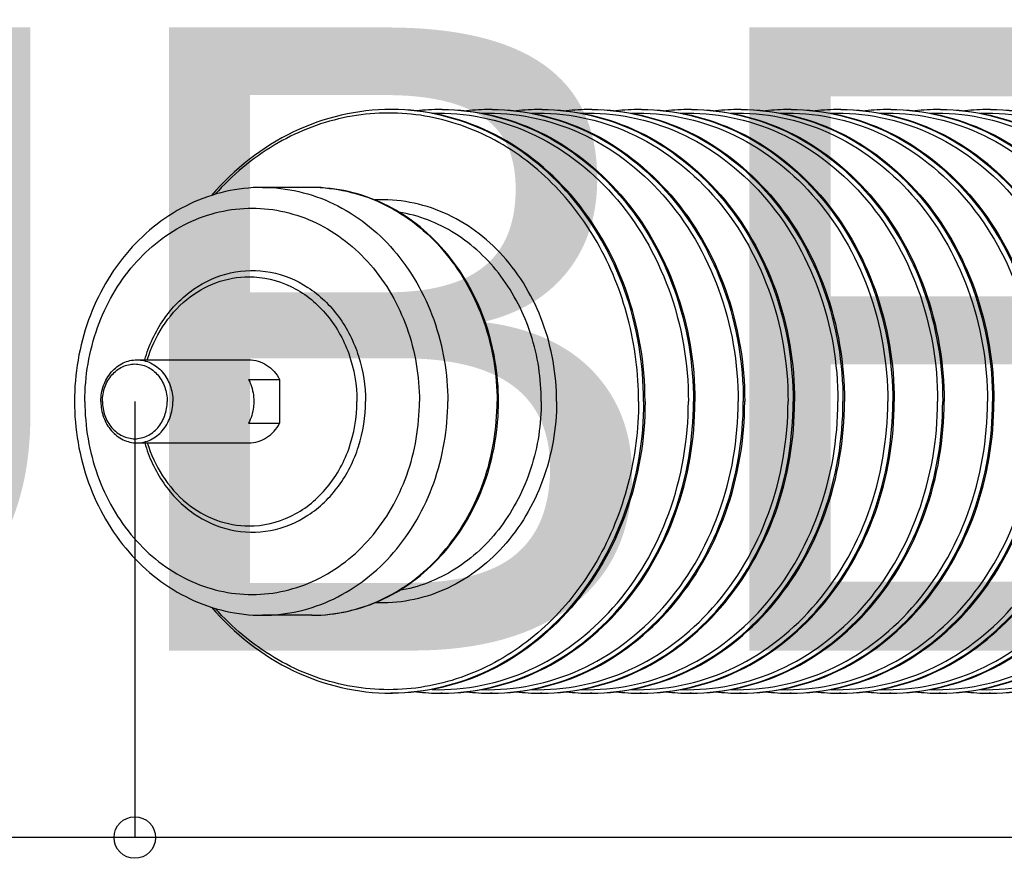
# Model space of a CAD drawing. Header units: metres. Extents: x 70279.8 to 70377.7, y 409251.8 to 409331.5.
# Tile 73 of 244: x 70310.524 to 70310.998, y 409309.34 to 409309.744. Entities that reach past the tile are written whole.
import ezdxf
from ezdxf.enums import TextEntityAlignment as Align

# ---------------------------------------------------------------- set-up
doc = ezdxf.new("R2010")
doc.units = ezdxf.units.M
doc.layers.add('3_ALL_AXES', color=7, linetype='Continuous')
doc.layers.add('7_ALL_FEATURES', color=7, linetype='Continuous')
doc.styles.add('Arial', font='arial.ttf')

# ---------------------------------------------------------------- blocks, each defined once
blk = doc.blocks.new('PASS UNIT_20170322')
at = {"linetype": 'Continuous'}
for p, q in [((772.96, 1869.66), (772.96, 1854.66)), ((794.04, 1869.66), (794.04, 1854.66)), ((680.5, 1839.13), (680.5, 1862.88)), ((886.5, 1839.13), (886.5, 1862.88)), ((794.04, 1854.66), (772.96, 1854.66)), ((886.4, 1835.14), (886.38, 1834.91)), ((643, 1800.38), (643, 1801.06)), ((924, 1800.38), (924, 1801.06)), ((643, 1776.38), (643, 1777.06)), ((924, 1776.38), (924, 1777.06)), ((643, 1752.38), (643, 1753.06)), ((924, 1752.38), (924, 1753.06)), ((643, 1728.38), (643, 1729.06)), ((924, 1728.38), (924, 1729.06)), ((643, 1704.38), (643, 1705.06)), ((924, 1704.38), (924, 1705.06)), ((643, 1680.38), (643, 1681.06)), ((924, 1680.38), (924, 1681.06)), ((643, 1656.38), (643, 1657.06)), ((924, 1656.38), (924, 1657.06)), ((643, 1632.38), (643, 1633.06)), ((924, 1632.38), (924, 1633.06)), ((643, 1608.38), (643, 1609.06)), ((924, 1608.38), (924, 1609.06)), ((643, 1584.38), (643, 1585.06)), ((924, 1584.38), (924, 1585.06)), ((643, 1560.38), (643, 1561.06)), ((924, 1560.38), (924, 1561.06)), ((643, 1536.38), (643, 1537.06)), ((924, 1536.38), (924, 1537.06)), ((643, 1512.38), (643, 1513.06)), ((924, 1512.38), (924, 1513.06))]:
    blk.add_line(p, q, dxfattribs=at)
for centre, radius, start, end in [((757.79, 1839.13), 77.29, 180.0002, 182.9568), ((757.78, 1839.13), 77.28, 182.9571, 183.1474), ((809.21, 1839.13), 77.29, 357.0421, 359.9998), ((748.33, 1801.06), 105.33, 180, 180.3711), ((818.67, 1801.06), 105.33, 359.6289, 360), ((749.11, 1777.05), 106.11, 173.6785, 179.9953), ((817.89, 1777.05), 106.11, 0.0047, 6.3214), ((748.33, 1777.06), 105.33, 180, 180.3711), ((818.67, 1777.06), 105.33, 359.6289, 360), ((749.11, 1753.05), 106.11, 173.6785, 179.9953), ((817.89, 1753.05), 106.11, 0.0047, 6.3214), ((748.33, 1753.06), 105.33, 180, 180.3711), ((818.67, 1753.06), 105.33, 359.6289, 360), ((749.11, 1729.05), 106.11, 173.6785, 179.9953), ((817.89, 1729.05), 106.11, 0.0047, 6.3214), ((748.33, 1729.06), 105.33, 180, 180.3711), ((818.67, 1729.06), 105.33, 359.6289, 360), ((749.11, 1705.05), 106.11, 173.6789, 179.9953), ((817.89, 1705.05), 106.11, 0.0047, 6.3211), ((748.33, 1705.06), 105.33, 180, 180.3711), ((818.67, 1705.06), 105.33, 359.6289, 360), ((749.11, 1681.05), 106.11, 173.6789, 179.9953), ((817.89, 1681.05), 106.11, 0.0047, 6.3211), ((748.33, 1681.06), 105.33, 180, 180.3711), ((818.67, 1681.06), 105.33, 359.6289, 360), ((749.11, 1657.05), 106.11, 173.6789, 179.9953), ((817.89, 1657.05), 106.11, 0.0047, 6.3211), ((748.33, 1657.06), 105.33, 180, 180.3711), ((818.67, 1657.06), 105.33, 359.6289, 360), ((749.11, 1633.05), 106.11, 173.6789, 179.9953), ((817.89, 1633.05), 106.11, 0.0047, 6.3211), ((748.33, 1633.06), 105.33, 180, 180.3711), ((818.67, 1633.06), 105.33, 359.6289, 360), ((749.11, 1609.05), 106.11, 173.6789, 179.9953), ((817.89, 1609.05), 106.11, 0.0047, 6.3211), ((748.33, 1609.06), 105.33, 180, 180.3711), ((818.67, 1609.06), 105.33, 359.6289, 360), ((749.11, 1585.05), 106.11, 173.6789, 179.9953), ((817.89, 1585.05), 106.11, 0.0047, 6.3211), ((748.33, 1585.06), 105.33, 180, 180.3711), ((818.67, 1585.06), 105.33, 359.6289, 360), ((749.11, 1561.05), 106.11, 173.6787, 179.9953), ((817.89, 1561.05), 106.11, 0.0047, 6.3213), ((748.33, 1561.06), 105.33, 180, 180.3711), ((818.67, 1561.06), 105.33, 359.6289, 360), ((749.11, 1537.05), 106.11, 173.6787, 179.9953), ((817.89, 1537.05), 106.11, 0.0047, 6.3213), ((748.33, 1537.06), 105.33, 180, 180.3711), ((818.67, 1537.06), 105.33, 359.6289, 360), ((749.11, 1513.05), 106.11, 173.6787, 179.9953), ((817.89, 1513.05), 106.11, 0.0047, 6.3213), ((748.33, 1513.06), 105.33, 180, 180.3711), ((818.67, 1513.06), 105.33, 359.6289, 360)]:
    blk.add_arc(centre, radius, start, end, dxfattribs=at)
for points, knots in [([(783.5, 1953.42), (770.24, 1953.42), (743.87, 1948.95), (709.75, 1929.42), (686.2, 1899.39), (680.5, 1874.81), (680.5, 1862.88)], [0, 0, 0, 0, 0.263129, 0.518628, 0.763211, 1, 1, 1, 1]), ([(886.5, 1862.88), (886.5, 1874.81), (880.8, 1899.39), (857.25, 1929.42), (823.13, 1948.95), (796.76, 1953.42), (783.5, 1953.42)], [0, 0, 0, 0, 0.236789, 0.481372, 0.736871, 1, 1, 1, 1]), ([(783.5, 1948.42), (771.46, 1948.42), (747.6, 1944.41), (716.8, 1926.95), (695.62, 1900.2), (687.99, 1867.88), (695.62, 1835.56), (716.8, 1808.81), (747.6, 1791.35), (771.46, 1787.34), (783.5, 1787.34)], [0, 0, 0, 0, 0.133164, 0.2617, 0.383391, 0.5, 0.616609, 0.7383, 0.866836, 1, 1, 1, 1]), ([(783.5, 1948.42), (795.54, 1948.42), (819.4, 1944.41), (850.2, 1926.95), (871.38, 1900.2), (879.01, 1867.88), (871.38, 1835.56), (850.2, 1808.81), (819.4, 1791.35), (795.54, 1787.34), (783.5, 1787.34)], [0, 0, 0, 0, 0.133164, 0.2617, 0.383391, 0.5, 0.616609, 0.7383, 0.866836, 1, 1, 1, 1]), ([(763.49, 1919.62), (756.63, 1917.63), (743.7, 1911.63), (728.71, 1897.07), (720.36, 1878.66), (720.02, 1858.73), (727.74, 1840.09), (742.27, 1825.14), (761.61, 1815.52), (776.17, 1813.32), (783.5, 1813.32)], [0, 0, 0, 0, 0.130919, 0.255856, 0.375109, 0.491888, 0.610781, 0.735193, 0.865678, 1, 1, 1, 1]), ([(763.49, 1918.37), (752.45, 1914.99), (736.89, 1905.25), (725.49, 1885.62), (723.5, 1874.71), (723.5, 1869.38)], [0, 0, 0, 0, 0.516544, 0.76167, 1, 1, 1, 1]), ([(803.51, 1919.62), (810.37, 1917.63), (823.3, 1911.63), (838.29, 1897.07), (846.64, 1878.66), (846.98, 1858.73), (839.26, 1840.09), (824.73, 1825.14), (805.39, 1815.52), (790.83, 1813.32), (783.5, 1813.32)], [0, 0, 0, 0, 0.130919, 0.255856, 0.375109, 0.491888, 0.610781, 0.735193, 0.865678, 1, 1, 1, 1]), ([(803.51, 1918.37), (814.55, 1914.99), (830.11, 1905.25), (841.51, 1885.62), (843.5, 1874.71), (843.5, 1869.38)], [0, 0, 0, 0, 0.516544, 0.76167, 1, 1, 1, 1]), ([(684.39, 1887.5), (671.76, 1876.6), (650.75, 1850.17), (643, 1817.08), (643, 1801.06)], [0, 0, 0, 0, 0.510299, 1, 1, 1, 1]), ([(924, 1801.06), (924, 1817.08), (916.25, 1850.17), (895.24, 1876.6), (882.61, 1887.5)], [0, 0, 0, 0, 0.489701, 1, 1, 1, 1]), ([(783.5, 1681.84), (770.05, 1681.84), (743.29, 1685.21), (706.37, 1700.05), (675.74, 1723.55), (654.09, 1753.93), (643.5, 1788.71), (645.12, 1824.74), (658.74, 1858.63), (674.61, 1877.49), (683.81, 1885.7)], [0, 0, 0, 0, 0.135551, 0.268361, 0.396471, 0.519366, 0.638304, 0.756037, 0.875792, 1, 1, 1, 1]), ([(783.5, 1681.84), (796.95, 1681.84), (823.71, 1685.21), (860.62, 1700.05), (891.25, 1723.55), (912.91, 1753.93), (923.5, 1788.71), (921.88, 1824.74), (908.26, 1858.63), (892.39, 1877.49), (883.2, 1885.7)], [0, 0, 0, 0, 0.135551, 0.268361, 0.396471, 0.519366, 0.638305, 0.756037, 0.875792, 1, 1, 1, 1]), ([(723.5, 1869.38), (723.5, 1862.58), (726.8, 1848.51), (740.46, 1831.28), (760.34, 1820.01), (775.73, 1817.42), (783.5, 1817.42)], [0, 0, 0, 0, 0.233217, 0.4766, 0.733672, 1, 1, 1, 1]), ([(763.5, 1869.38), (763.5, 1866.45), (765.41, 1860.29), (770.21, 1856.13), (772.96, 1854.66)], [0, 0, 0, 0, 0.484178, 1, 1, 1, 1]), ([(783.5, 1867.06), (782.58, 1867.06), (778.94, 1867.28), (775.36, 1868.37), (772.96, 1869.66)], [0, 0, 0, 0, 0.253858, 1, 1, 1, 1]), ([(794.04, 1869.66), (793.24, 1869.23), (789.93, 1867.72), (786.24, 1867.06), (783.5, 1867.06)], [0, 0, 0, 0, 0.246975, 1, 1, 1, 1]), ([(843.5, 1869.38), (843.5, 1862.58), (840.2, 1848.51), (826.54, 1831.28), (806.66, 1820.01), (791.27, 1817.42), (783.5, 1817.42)], [0, 0, 0, 0, 0.233217, 0.4766, 0.733672, 1, 1, 1, 1]), ([(803.5, 1869.38), (803.5, 1866.45), (801.59, 1860.29), (796.79, 1856.13), (794.04, 1854.66)], [0, 0, 0, 0, 0.484178, 1, 1, 1, 1]), ([(680.5, 1862.88), (680.5, 1851.21), (686.17, 1827.04), (709.62, 1797.47), (743.74, 1778.12), (770.17, 1773.68), (783.5, 1773.68)], [0, 0, 0, 0, 0.233218, 0.4766, 0.733672, 1, 1, 1, 1]), ([(886.5, 1862.88), (886.5, 1851.21), (880.83, 1827.04), (857.38, 1797.47), (823.26, 1778.12), (796.83, 1773.68), (783.5, 1773.68)], [0, 0, 0, 0, 0.233218, 0.4766, 0.733672, 1, 1, 1, 1]), ([(680.5, 1839.13), (680.5, 1827.32), (686.19, 1802.95), (709.69, 1773.15), (743.81, 1753.71), (770.2, 1749.26), (783.5, 1749.26)], [0, 0, 0, 0, 0.235064, 0.479062, 0.73532, 1, 1, 1, 1]), ([(680.62, 1834.89), (681.24, 1823.55), (687.87, 1800.38), (711.49, 1772.37), (744.91, 1754.11), (770.56, 1749.93), (783.5, 1749.93)], [0, 0, 0, 0, 0.233344, 0.477177, 0.734217, 1, 1, 1, 1]), ([(783.5, 1749.26), (796.8, 1749.26), (823.19, 1753.71), (857.31, 1773.15), (880.81, 1802.95), (886.5, 1827.32), (886.5, 1839.13)], [0, 0, 0, 0, 0.264681, 0.520938, 0.764936, 1, 1, 1, 1]), ([(886.38, 1834.91), (885.76, 1823.56), (879.14, 1800.39), (855.52, 1772.37), (822.1, 1754.12), (796.44, 1749.93), (783.5, 1749.93)], [0, 0, 0, 0, 0.233343, 0.477174, 0.734215, 1, 1, 1, 1]), ([(783.5, 1721.3), (770.61, 1721.3), (745.07, 1725.7), (712.37, 1744.86), (690.48, 1774.03), (685.98, 1797.59), (686.52, 1808.84)], [0, 0, 0, 0, 0.266775, 0.52384, 0.766819, 1, 1, 1, 1]), ([(783.5, 1721.3), (796.39, 1721.3), (821.93, 1725.7), (854.63, 1744.86), (876.53, 1774.03), (881.02, 1797.59), (880.48, 1808.84)], [0, 0, 0, 0, 0.266776, 0.52384, 0.766819, 1, 1, 1, 1]), ([(783.5, 1678.7), (765.31, 1678.7), (729.26, 1684.76), (682.73, 1711.15), (650.74, 1751.5), (643, 1784.45), (643, 1800.38)], [0, 0, 0, 0, 0.266328, 0.5234, 0.766782, 1, 1, 1, 1]), ([(783.5, 1679.39), (765.38, 1679.39), (729.45, 1685.4), (683.02, 1711.62), (651, 1751.71), (643.11, 1784.51), (643, 1800.38)], [0, 0, 0, 0, 0.266266, 0.523336, 0.766772, 1, 1, 1, 1]), ([(783.5, 1728.65), (772.63, 1728.65), (751.06, 1731.95), (722.51, 1746.43), (701.29, 1768.82), (693.94, 1787.72), (692.4, 1797.2)], [0, 0, 0, 0, 0.264636, 0.521501, 0.766167, 1, 1, 1, 1]), ([(783.5, 1678.7), (801.69, 1678.7), (837.74, 1684.76), (884.27, 1711.15), (916.26, 1751.5), (924, 1784.45), (924, 1800.38)], [0, 0, 0, 0, 0.266328, 0.5234, 0.766782, 1, 1, 1, 1]), ([(783.5, 1679.39), (801.62, 1679.39), (837.55, 1685.4), (883.98, 1711.62), (916, 1751.71), (923.89, 1784.51), (924, 1800.38)], [0, 0, 0, 0, 0.266266, 0.523336, 0.766772, 1, 1, 1, 1]), ([(783.5, 1728.65), (794.37, 1728.65), (815.94, 1731.95), (844.49, 1746.43), (865.71, 1768.82), (873.06, 1787.72), (874.6, 1797.2)], [0, 0, 0, 0, 0.264636, 0.521501, 0.766167, 1, 1, 1, 1]), ([(644.74, 1781.26), (644.24, 1765.29), (651.11, 1732), (682.54, 1690.94), (729.03, 1664.02), (765.23, 1657.84), (783.5, 1657.84)], [0, 0, 0, 0, 0.233186, 0.47631, 0.733381, 1, 1, 1, 1]), ([(922.26, 1781.26), (922.76, 1765.29), (915.89, 1732), (884.46, 1690.94), (837.97, 1664.02), (801.77, 1657.84), (783.5, 1657.84)], [0, 0, 0, 0, 0.233186, 0.47631, 0.733381, 1, 1, 1, 1]), ([(643, 1776.38), (643, 1760.45), (650.74, 1727.5), (682.73, 1687.15), (729.26, 1660.76), (765.31, 1654.7), (783.5, 1654.7)], [0, 0, 0, 0, 0.233218, 0.4766, 0.733672, 1, 1, 1, 1]), ([(643, 1776.38), (643.11, 1760.51), (651, 1727.71), (683.02, 1687.62), (729.45, 1661.4), (765.38, 1655.39), (783.5, 1655.39)], [0, 0, 0, 0, 0.233228, 0.476664, 0.733735, 1, 1, 1, 1]), ([(924, 1776.38), (924, 1760.45), (916.26, 1727.5), (884.27, 1687.15), (837.74, 1660.76), (801.69, 1654.7), (783.5, 1654.7)], [0, 0, 0, 0, 0.233218, 0.4766, 0.733672, 1, 1, 1, 1]), ([(924, 1776.38), (923.89, 1760.51), (916, 1727.71), (883.98, 1687.62), (837.55, 1661.4), (801.62, 1655.39), (783.5, 1655.39)], [0, 0, 0, 0, 0.233228, 0.476664, 0.733735, 1, 1, 1, 1]), ([(644.74, 1757.26), (644.24, 1741.29), (651.11, 1708), (682.54, 1666.94), (729.03, 1640.02), (765.23, 1633.84), (783.5, 1633.84)], [0, 0, 0, 0, 0.233186, 0.47631, 0.733381, 1, 1, 1, 1]), ([(922.26, 1757.26), (922.76, 1741.29), (915.89, 1708), (884.46, 1666.94), (837.97, 1640.02), (801.77, 1633.84), (783.5, 1633.84)], [0, 0, 0, 0, 0.233186, 0.47631, 0.733381, 1, 1, 1, 1]), ([(643, 1752.38), (643, 1736.45), (650.74, 1703.5), (682.73, 1663.15), (729.26, 1636.76), (765.31, 1630.7), (783.5, 1630.7)], [0, 0, 0, 0, 0.233218, 0.4766, 0.733672, 1, 1, 1, 1]), ([(643, 1752.38), (643.11, 1736.51), (651, 1703.71), (683.02, 1663.62), (729.45, 1637.4), (765.38, 1631.39), (783.5, 1631.39)], [0, 0, 0, 0, 0.233228, 0.476664, 0.733735, 1, 1, 1, 1]), ([(924, 1752.38), (924, 1736.45), (916.26, 1703.5), (884.27, 1663.15), (837.74, 1636.76), (801.69, 1630.7), (783.5, 1630.7)], [0, 0, 0, 0, 0.233218, 0.4766, 0.733672, 1, 1, 1, 1]), ([(924, 1752.38), (923.89, 1736.51), (916, 1703.71), (883.98, 1663.62), (837.55, 1637.4), (801.62, 1631.39), (783.5, 1631.39)], [0, 0, 0, 0, 0.233228, 0.476664, 0.733735, 1, 1, 1, 1]), ([(644.74, 1733.26), (644.24, 1717.29), (651.11, 1684), (682.54, 1642.94), (729.03, 1616.02), (765.23, 1609.84), (783.5, 1609.84)], [0, 0, 0, 0, 0.233186, 0.47631, 0.733381, 1, 1, 1, 1]), ([(922.26, 1733.26), (922.76, 1717.29), (915.89, 1684), (884.46, 1642.94), (837.97, 1616.02), (801.77, 1609.84), (783.5, 1609.84)], [0, 0, 0, 0, 0.233186, 0.47631, 0.733381, 1, 1, 1, 1]), ([(643, 1728.38), (643, 1712.45), (650.74, 1679.5), (682.73, 1639.15), (729.26, 1612.76), (765.31, 1606.7), (783.5, 1606.7)], [0, 0, 0, 0, 0.233218, 0.4766, 0.733672, 1, 1, 1, 1]), ([(643, 1728.38), (643.11, 1712.51), (651, 1679.71), (683.02, 1639.62), (729.45, 1613.4), (765.38, 1607.39), (783.5, 1607.39)], [0, 0, 0, 0, 0.233228, 0.476664, 0.733735, 1, 1, 1, 1]), ([(924, 1728.38), (924, 1712.45), (916.26, 1679.5), (884.27, 1639.15), (837.74, 1612.76), (801.69, 1606.7), (783.5, 1606.7)], [0, 0, 0, 0, 0.233218, 0.4766, 0.733672, 1, 1, 1, 1]), ([(924, 1728.38), (923.89, 1712.51), (916, 1679.71), (883.98, 1639.62), (837.55, 1613.4), (801.62, 1607.39), (783.5, 1607.39)], [0, 0, 0, 0, 0.233228, 0.476664, 0.733735, 1, 1, 1, 1]), ([(644.74, 1709.26), (644.24, 1693.29), (651.11, 1659.99), (682.54, 1618.94), (729.03, 1592.02), (765.23, 1585.84), (783.5, 1585.84)], [0, 0, 0, 0, 0.233186, 0.47631, 0.733381, 1, 1, 1, 1]), ([(922.26, 1709.26), (922.76, 1693.29), (915.89, 1659.99), (884.46, 1618.94), (837.97, 1592.02), (801.77, 1585.84), (783.5, 1585.84)], [0, 0, 0, 0, 0.233186, 0.47631, 0.733381, 1, 1, 1, 1]), ([(643, 1704.38), (643, 1688.45), (650.74, 1655.5), (682.73, 1615.15), (729.26, 1588.76), (765.31, 1582.7), (783.5, 1582.7)], [0, 0, 0, 0, 0.233218, 0.4766, 0.733672, 1, 1, 1, 1]), ([(643, 1704.38), (643.11, 1688.51), (651, 1655.71), (683.02, 1615.62), (729.45, 1589.4), (765.38, 1583.39), (783.5, 1583.39)], [0, 0, 0, 0, 0.233228, 0.476664, 0.733735, 1, 1, 1, 1]), ([(924, 1704.38), (924, 1688.45), (916.26, 1655.5), (884.27, 1615.15), (837.74, 1588.76), (801.69, 1582.7), (783.5, 1582.7)], [0, 0, 0, 0, 0.233218, 0.4766, 0.733672, 1, 1, 1, 1]), ([(924, 1704.38), (923.89, 1688.51), (916, 1655.71), (883.98, 1615.62), (837.55, 1589.4), (801.62, 1583.39), (783.5, 1583.39)], [0, 0, 0, 0, 0.233228, 0.476664, 0.733735, 1, 1, 1, 1]), ([(644.74, 1685.26), (644.24, 1669.29), (651.11, 1635.99), (682.54, 1594.94), (729.03, 1568.02), (765.23, 1561.84), (783.5, 1561.84)], [0, 0, 0, 0, 0.233186, 0.47631, 0.733381, 1, 1, 1, 1]), ([(922.26, 1685.26), (922.76, 1669.29), (915.89, 1635.99), (884.46, 1594.94), (837.97, 1568.02), (801.77, 1561.84), (783.5, 1561.84)], [0, 0, 0, 0, 0.233186, 0.47631, 0.733381, 1, 1, 1, 1]), ([(643, 1680.38), (643, 1664.45), (650.74, 1631.5), (682.73, 1591.15), (729.26, 1564.76), (765.31, 1558.7), (783.5, 1558.7)], [0, 0, 0, 0, 0.233218, 0.4766, 0.733672, 1, 1, 1, 1]), ([(643, 1680.38), (643.11, 1664.51), (651, 1631.71), (683.02, 1591.62), (729.45, 1565.4), (765.38, 1559.39), (783.5, 1559.39)], [0, 0, 0, 0, 0.233228, 0.476664, 0.733735, 1, 1, 1, 1]), ([(924, 1680.38), (924, 1664.45), (916.26, 1631.5), (884.27, 1591.15), (837.74, 1564.76), (801.69, 1558.7), (783.5, 1558.7)], [0, 0, 0, 0, 0.233218, 0.4766, 0.733672, 1, 1, 1, 1]), ([(924, 1680.38), (923.89, 1664.51), (916, 1631.71), (883.98, 1591.62), (837.55, 1565.4), (801.62, 1559.39), (783.5, 1559.39)], [0, 0, 0, 0, 0.233228, 0.476664, 0.733735, 1, 1, 1, 1]), ([(644.74, 1661.26), (644.24, 1645.29), (651.11, 1611.99), (682.54, 1570.94), (729.03, 1544.02), (765.23, 1537.84), (783.5, 1537.84)], [0, 0, 0, 0, 0.233186, 0.47631, 0.733381, 1, 1, 1, 1]), ([(922.26, 1661.26), (922.76, 1645.29), (915.89, 1611.99), (884.46, 1570.94), (837.97, 1544.02), (801.77, 1537.84), (783.5, 1537.84)], [0, 0, 0, 0, 0.233186, 0.47631, 0.733381, 1, 1, 1, 1]), ([(643, 1656.38), (643, 1640.45), (650.74, 1607.5), (682.73, 1567.15), (729.26, 1540.76), (765.31, 1534.7), (783.5, 1534.7)], [0, 0, 0, 0, 0.233218, 0.4766, 0.733672, 1, 1, 1, 1]), ([(643, 1656.38), (643.11, 1640.51), (651, 1607.71), (683.02, 1567.62), (729.45, 1541.4), (765.38, 1535.39), (783.5, 1535.39)], [0, 0, 0, 0, 0.233228, 0.476664, 0.733735, 1, 1, 1, 1]), ([(924, 1656.38), (924, 1640.45), (916.26, 1607.5), (884.27, 1567.15), (837.74, 1540.76), (801.69, 1534.7), (783.5, 1534.7)], [0, 0, 0, 0, 0.233218, 0.4766, 0.733672, 1, 1, 1, 1]), ([(924, 1656.38), (923.89, 1640.51), (916, 1607.71), (883.98, 1567.62), (837.55, 1541.4), (801.62, 1535.39), (783.5, 1535.39)], [0, 0, 0, 0, 0.233228, 0.476664, 0.733735, 1, 1, 1, 1]), ([(644.74, 1637.26), (644.24, 1621.29), (651.11, 1587.99), (682.54, 1546.94), (729.03, 1520.02), (765.23, 1513.84), (783.5, 1513.84)], [0, 0, 0, 0, 0.233186, 0.47631, 0.733381, 1, 1, 1, 1]), ([(922.26, 1637.26), (922.76, 1621.29), (915.89, 1587.99), (884.46, 1546.94), (837.97, 1520.02), (801.77, 1513.84), (783.5, 1513.84)], [0, 0, 0, 0, 0.233186, 0.47631, 0.733381, 1, 1, 1, 1]), ([(643, 1632.38), (643, 1616.45), (650.74, 1583.5), (682.73, 1543.15), (729.26, 1516.76), (765.31, 1510.7), (783.5, 1510.7)], [0, 0, 0, 0, 0.233218, 0.4766, 0.733672, 1, 1, 1, 1]), ([(643, 1632.38), (643.11, 1616.51), (651, 1583.71), (683.02, 1543.62), (729.45, 1517.4), (765.38, 1511.39), (783.5, 1511.39)], [0, 0, 0, 0, 0.233228, 0.476664, 0.733735, 1, 1, 1, 1]), ([(924, 1632.38), (924, 1616.45), (916.26, 1583.5), (884.27, 1543.15), (837.74, 1516.76), (801.69, 1510.7), (783.5, 1510.7)], [0, 0, 0, 0, 0.233218, 0.4766, 0.733672, 1, 1, 1, 1]), ([(924, 1632.38), (923.89, 1616.51), (916, 1583.71), (883.98, 1543.62), (837.55, 1517.4), (801.62, 1511.39), (783.5, 1511.39)], [0, 0, 0, 0, 0.233228, 0.476664, 0.733735, 1, 1, 1, 1]), ([(644.74, 1613.26), (644.24, 1597.29), (651.11, 1563.99), (682.54, 1522.94), (729.03, 1496.02), (765.23, 1489.84), (783.5, 1489.84)], [0, 0, 0, 0, 0.233186, 0.47631, 0.733381, 1, 1, 1, 1]), ([(922.26, 1613.26), (922.76, 1597.29), (915.89, 1563.99), (884.46, 1522.94), (837.97, 1496.02), (801.77, 1489.84), (783.5, 1489.84)], [0, 0, 0, 0, 0.233186, 0.47631, 0.733381, 1, 1, 1, 1]), ([(643, 1608.38), (643, 1592.45), (650.74, 1559.5), (682.73, 1519.15), (729.26, 1492.76), (765.31, 1486.7), (783.5, 1486.7)], [0, 0, 0, 0, 0.233218, 0.4766, 0.733672, 1, 1, 1, 1]), ([(643, 1608.38), (643.11, 1592.51), (651, 1559.71), (683.02, 1519.62), (729.45, 1493.4), (765.38, 1487.39), (783.5, 1487.39)], [0, 0, 0, 0, 0.233228, 0.476664, 0.733735, 1, 1, 1, 1]), ([(924, 1608.38), (924, 1592.45), (916.26, 1559.5), (884.27, 1519.15), (837.74, 1492.76), (801.69, 1486.7), (783.5, 1486.7)], [0, 0, 0, 0, 0.233218, 0.4766, 0.733672, 1, 1, 1, 1]), ([(924, 1608.38), (923.89, 1592.51), (916, 1559.71), (883.98, 1519.62), (837.55, 1493.4), (801.62, 1487.39), (783.5, 1487.39)], [0, 0, 0, 0, 0.233228, 0.476664, 0.733735, 1, 1, 1, 1]), ([(644.74, 1589.26), (644.24, 1573.29), (651.11, 1539.99), (682.54, 1498.94), (729.03, 1472.02), (765.23, 1465.84), (783.5, 1465.84)], [0, 0, 0, 0, 0.233186, 0.47631, 0.733381, 1, 1, 1, 1]), ([(922.26, 1589.26), (922.76, 1573.29), (915.89, 1539.99), (884.46, 1498.94), (837.97, 1472.02), (801.77, 1465.84), (783.5, 1465.84)], [0, 0, 0, 0, 0.233186, 0.47631, 0.733381, 1, 1, 1, 1]), ([(643, 1584.38), (643, 1568.45), (650.74, 1535.5), (682.73, 1495.15), (729.26, 1468.76), (765.31, 1462.7), (783.5, 1462.7)], [0, 0, 0, 0, 0.233218, 0.4766, 0.733672, 1, 1, 1, 1]), ([(643, 1584.38), (643.11, 1568.51), (651, 1535.71), (683.02, 1495.62), (729.45, 1469.4), (765.38, 1463.39), (783.5, 1463.39)], [0, 0, 0, 0, 0.233228, 0.476664, 0.733735, 1, 1, 1, 1]), ([(924, 1584.38), (924, 1568.45), (916.26, 1535.5), (884.27, 1495.15), (837.74, 1468.76), (801.69, 1462.7), (783.5, 1462.7)], [0, 0, 0, 0, 0.233218, 0.4766, 0.733672, 1, 1, 1, 1]), ([(924, 1584.38), (923.89, 1568.51), (916, 1535.71), (883.98, 1495.62), (837.55, 1469.4), (801.62, 1463.39), (783.5, 1463.39)], [0, 0, 0, 0, 0.233228, 0.476664, 0.733735, 1, 1, 1, 1]), ([(644.74, 1565.26), (644.24, 1549.29), (651.11, 1516), (682.54, 1474.94), (729.03, 1448.02), (765.23, 1441.84), (783.5, 1441.84)], [0, 0, 0, 0, 0.233186, 0.47631, 0.733381, 1, 1, 1, 1]), ([(922.26, 1565.26), (922.76, 1549.29), (915.89, 1516), (884.46, 1474.94), (837.97, 1448.02), (801.77, 1441.84), (783.5, 1441.84)], [0, 0, 0, 0, 0.233186, 0.47631, 0.733381, 1, 1, 1, 1]), ([(643, 1560.38), (643, 1544.45), (650.74, 1511.5), (682.73, 1471.15), (729.26, 1444.76), (765.31, 1438.7), (783.5, 1438.7)], [0, 0, 0, 0, 0.233218, 0.4766, 0.733672, 1, 1, 1, 1]), ([(643, 1560.38), (643.11, 1544.51), (651, 1511.71), (683.02, 1471.62), (729.45, 1445.4), (765.38, 1439.39), (783.5, 1439.39)], [0, 0, 0, 0, 0.233228, 0.476664, 0.733735, 1, 1, 1, 1]), ([(924, 1560.38), (924, 1544.45), (916.26, 1511.5), (884.27, 1471.15), (837.74, 1444.76), (801.69, 1438.7), (783.5, 1438.7)], [0, 0, 0, 0, 0.233218, 0.4766, 0.733672, 1, 1, 1, 1]), ([(924, 1560.38), (923.89, 1544.51), (916, 1511.71), (883.98, 1471.62), (837.55, 1445.4), (801.62, 1439.39), (783.5, 1439.39)], [0, 0, 0, 0, 0.233228, 0.476664, 0.733735, 1, 1, 1, 1]), ([(644.74, 1541.26), (644.24, 1525.29), (651.11, 1492), (682.54, 1450.94), (729.03, 1424.02), (765.23, 1417.84), (783.5, 1417.84)], [0, 0, 0, 0, 0.233186, 0.47631, 0.733381, 1, 1, 1, 1]), ([(922.26, 1541.26), (922.76, 1525.29), (915.89, 1492), (884.46, 1450.94), (837.97, 1424.02), (801.77, 1417.84), (783.5, 1417.84)], [0, 0, 0, 0, 0.233186, 0.47631, 0.733381, 1, 1, 1, 1]), ([(643, 1536.38), (643, 1520.45), (650.74, 1487.5), (682.73, 1447.15), (729.26, 1420.76), (765.31, 1414.7), (783.5, 1414.7)], [0, 0, 0, 0, 0.233218, 0.4766, 0.733672, 1, 1, 1, 1]), ([(643, 1536.38), (643.11, 1520.51), (651, 1487.71), (683.02, 1447.62), (729.45, 1421.4), (765.38, 1415.39), (783.5, 1415.39)], [0, 0, 0, 0, 0.233228, 0.476664, 0.733735, 1, 1, 1, 1]), ([(924, 1536.38), (924, 1520.45), (916.26, 1487.5), (884.27, 1447.15), (837.74, 1420.76), (801.69, 1414.7), (783.5, 1414.7)], [0, 0, 0, 0, 0.233218, 0.4766, 0.733672, 1, 1, 1, 1]), ([(924, 1536.38), (923.89, 1520.51), (916, 1487.71), (883.98, 1447.62), (837.55, 1421.4), (801.62, 1415.39), (783.5, 1415.39)], [0, 0, 0, 0, 0.233228, 0.476664, 0.733735, 1, 1, 1, 1]), ([(644.74, 1517.26), (644.24, 1501.29), (651.11, 1468), (682.54, 1426.94), (729.03, 1400.02), (765.23, 1393.84), (783.5, 1393.84)], [0, 0, 0, 0, 0.233186, 0.47631, 0.733381, 1, 1, 1, 1]), ([(922.26, 1517.26), (922.76, 1501.29), (915.89, 1468), (884.46, 1426.94), (837.97, 1400.02), (801.77, 1393.84), (783.5, 1393.84)], [0, 0, 0, 0, 0.233186, 0.47631, 0.733381, 1, 1, 1, 1]), ([(643, 1512.38), (643, 1496.45), (650.74, 1463.5), (682.73, 1423.15), (729.26, 1396.76), (765.31, 1390.7), (783.5, 1390.7)], [0, 0, 0, 0, 0.233218, 0.4766, 0.733672, 1, 1, 1, 1]), ([(643, 1512.38), (643.11, 1496.51), (651, 1463.71), (683.02, 1423.62), (729.45, 1397.4), (765.38, 1391.39), (783.5, 1391.39)], [0, 0, 0, 0, 0.233228, 0.476664, 0.733735, 1, 1, 1, 1]), ([(924, 1512.38), (924, 1496.45), (916.26, 1463.5), (884.27, 1423.15), (837.74, 1396.76), (801.69, 1390.7), (783.5, 1390.7)], [0, 0, 0, 0, 0.233218, 0.4766, 0.733672, 1, 1, 1, 1]), ([(924, 1512.38), (923.89, 1496.51), (916, 1463.71), (883.98, 1423.62), (837.55, 1397.4), (801.62, 1391.39), (783.5, 1391.39)], [0, 0, 0, 0, 0.233228, 0.476664, 0.733735, 1, 1, 1, 1])]:
    blk.add_open_spline(points, degree=3, knots=knots, dxfattribs=at)
at = {"layer": '3_ALL_AXES', "linetype": 'Continuous'}
for p, q in [((763.5, 1923.38), (763.5, 1869.38)), ((803.5, 1923.38), (803.5, 1869.38))]:
    blk.add_line(p, q, dxfattribs=at)
at = {"layer": '7_ALL_FEATURES', "linetype": 'Continuous'}
for points, knots in [([(783.5, 1940.7), (780.91, 1940.7), (775.78, 1939.84), (769.16, 1936.08), (764.6, 1930.34), (763.5, 1925.65), (763.5, 1923.38)], [0, 0, 0, 0, 0.266326, 0.5234, 0.766782, 1, 1, 1, 1]), ([(783.5, 1939.97), (781.17, 1939.97), (776.55, 1939.19), (770.59, 1935.81), (766.49, 1930.64), (765.02, 1924.38), (766.49, 1918.12), (770.59, 1912.95), (776.55, 1909.57), (781.17, 1908.79), (783.5, 1908.79)], [0, 0, 0, 0, 0.133164, 0.2617, 0.383391, 0.5, 0.616609, 0.7383, 0.866836, 1, 1, 1, 1]), ([(783.5, 1940.7), (786.09, 1940.7), (791.22, 1939.84), (797.84, 1936.08), (802.4, 1930.34), (803.5, 1925.65), (803.5, 1923.38)], [0, 0, 0, 0, 0.266326, 0.5234, 0.766782, 1, 1, 1, 1]), ([(783.5, 1939.97), (785.83, 1939.97), (790.45, 1939.19), (796.41, 1935.81), (800.51, 1930.64), (801.98, 1924.38), (800.51, 1918.12), (796.41, 1912.95), (790.45, 1909.57), (785.83, 1908.79), (783.5, 1908.79)], [0, 0, 0, 0, 0.133164, 0.2617, 0.383391, 0.5, 0.616609, 0.7383, 0.866836, 1, 1, 1, 1]), ([(763.5, 1923.38), (763.5, 1921.11), (764.6, 1916.42), (769.16, 1910.68), (775.78, 1906.92), (780.91, 1906.06), (783.5, 1906.06)], [0, 0, 0, 0, 0.233218, 0.4766, 0.733674, 1, 1, 1, 1]), ([(803.5, 1923.38), (803.5, 1921.11), (802.4, 1916.42), (797.84, 1910.68), (791.22, 1906.92), (786.09, 1906.06), (783.5, 1906.06)], [0, 0, 0, 0, 0.233218, 0.4766, 0.733674, 1, 1, 1, 1])]:
    blk.add_open_spline(points, degree=3, knots=knots, dxfattribs=at)

msp = doc.modelspace()

# ---------------------------------------------------------------- linework, layer by layer
for p, q in [((70310.579, 409309.55999), (70310.579, 409309.35)), ((70319.74, 409309.35), (70308.975, 409309.35))]:
    msp.add_line(p, q)
msp.add_circle((70310.579, 409309.35), 0.01)

# ---------------------------------------------------------------- block references
at = {"xscale": 0.001, "yscale": 0.001, "zscale": 0.001, "rotation": 90}
msp.add_blockref('PASS UNIT_20170322', (70312.50338, 409308.77649), dxfattribs=at)

# ---------------------------------------------------------------- texts
at = {"style": 'Arial'}
msp.add_text('AL-TUBE', height=0.3, dxfattribs=at).set_placement((70309.35034, 409309.35), align=Align.BOTTOM_LEFT)

doc.saveas('drawing.dxf')
